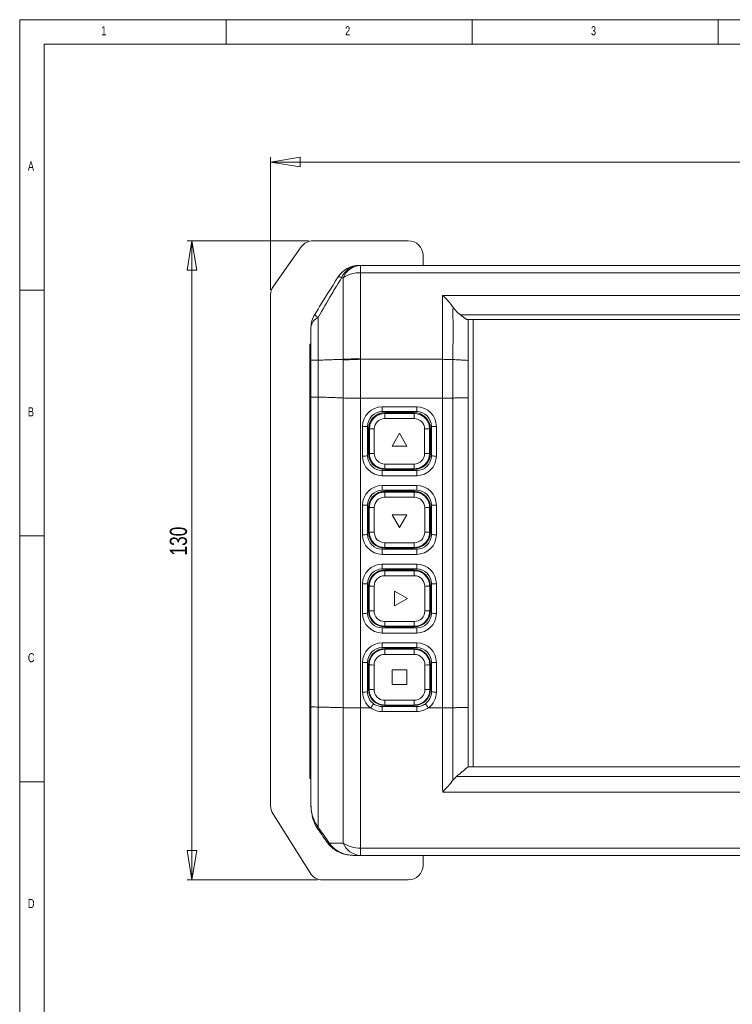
# Model space of a CAD drawing. Header units: millimetres. Extents: x 5 to 589, y 5 to 415.
# Tile 5 of 8: x 5 to 150, y 215 to 415. Entities that reach past the tile are written whole.
import ezdxf

# ---------------------------------------------------------------- set-up
doc = ezdxf.new("R2010")
doc.units = ezdxf.units.MM
doc.styles.add('SLDTEXTSTYLE0', font='TXT', dxfattribs={"width": 0.75})
doc.dimstyles.new('SLDDIMSTYLE0', dxfattribs={"dimtxt": 3.5, "dimasz": 6, "dimexe": 0, "dimexo": 0.0625, "dimgap": 0.875, "dimtad": 1, "dimtoh": 1, "dimzin": 4, "dimdsep": 46, "dimtxsty": 'Standard', "dimblk1": 'CLOSED', "dimblk2": 'CLOSED', "dimsah": 1, "dimcen": 0.09, "dimadec": 0, "dimazin": 0, "dimtfac": 1, "dimtofl": 0, "dimtmove": 0, "dimatfit": 3, "dimldrblk": 'CLOSED', "dimfxl": 1, "dimtolj": 1, "dimtzin": 12, "dimarcsym": 0})
doc.dimstyles.new('SLDDIMSTYLE1', dxfattribs={"dimtxt": 3.5, "dimasz": 6, "dimexe": 0, "dimexo": 0.0625, "dimgap": 0.875, "dimtad": 1, "dimtoh": 1, "dimzin": 12, "dimdsep": 46, "dimtxsty": 'Standard', "dimblk1": 'CLOSED', "dimblk2": 'CLOSED', "dimsah": 1, "dimcen": 0.09, "dimadec": 0, "dimazin": 0, "dimtfac": 1, "dimtofl": 0, "dimtmove": 0, "dimatfit": 3, "dimldrblk": 'CLOSED', "dimfxl": 1, "dimtolj": 1, "dimtzin": 12, "dimarcsym": 0})

# ---------------------------------------------------------------- blocks, each defined once
blk = doc.blocks.new('_CLOSED')
at = {"color": 0, "linetype": 'ByBlock', "lineweight": -2}
for p, q in [((-1, 0.166667), (0, 0)), ((-1, 0.166667), (-1, -0.166667)), ((0, 0), (-1, -0.166667)), ((0, 0), (-1, 0))]:
    blk.add_line(p, q, dxfattribs=at)
blk = doc.blocks.new('*D4')
at = {"color": 7, "linetype": 'Continuous', "lineweight": 0}
for p, q in [((56.02, 360.04), (56.02, 387.04)), ((292.42, 355.95), (292.42, 387.04)), ((56.02, 386.04), (292.42, 386.04))]:
    blk.add_line(p, q, dxfattribs=at)
at = {"color": 7, "linetype": 'Continuous', "lineweight": 0, "xscale": 6, "yscale": 6}
for p, rotation in [((56.02, 386.04, 85.82), 180.0000000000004), ((292.42, 386.04, 85.82), 360.0000000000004)]:
    blk.add_blockref('_CLOSED', p, dxfattribs=dict(at, rotation=rotation))
at = {"color": 7, "linetype": 'Continuous', "lineweight": 0, "insert": (161.64, 390.55), "char_height": 3.5, "attachment_point": 1, "style": 'SLDTEXTSTYLE0'}
blk.add_mtext('236.40', dxfattribs=at)
blk = doc.blocks.new('*D5')
at = {"color": 7, "linetype": 'Continuous', "lineweight": 0}
for p, q in [((63.69, 370.04), (39.02, 370.04)), ((40.02, 370.04), (40.02, 240.04)), ((65.58, 240.04), (39.02, 240.04))]:
    blk.add_line(p, q, dxfattribs=at)
at = {"color": 7, "linetype": 'Continuous', "lineweight": 0, "xscale": 6, "yscale": 6}
for p, rotation in [((40.02, 370.04, 85.82), 90.0000000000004), ((40.02, 240.04, 85.82), 270.0000000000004)]:
    blk.add_blockref('_CLOSED', p, dxfattribs=dict(at, rotation=rotation))
at = {"color": 7, "linetype": 'Continuous', "lineweight": 0, "insert": (35.51, 306.02), "char_height": 3.5, "attachment_point": 1, "rotation": 90, "style": 'SLDTEXTSTYLE0'}
blk.add_mtext('130', dxfattribs=at)

msp = doc.modelspace()

# ---------------------------------------------------------------- linework, layer by layer
at = {"color": 7, "linetype": 'Continuous', "lineweight": 0}
for p, q in [((589, 415), (5, 415)), ((5, 415), (5, 5)), ((47, 410), (47, 415)), ((97, 415), (97, 410)), ((147, 410), (147, 415)), ((584, 410), (10, 410)), ((10, 410), (10, 10)), ((10, 360), (5, 360)), ((5, 310), (10, 310)), ((10, 260), (5, 260))]:
    msp.add_line(p, q, dxfattribs=at)
at = {"color": 7, "linetype": 'Continuous', "lineweight": 15}
for p, q in [((56.575, 360.775), (62.246, 368.772)), ((64.693, 370.036), (84.022, 370.036)), ((87.022, 367.036), (87.022, 365.036)), ((74.294, 365.036), (74.294, 363.539)), ((74.294, 365.036), (274.151, 365.036)), ((274.151, 363.539), (74.294, 363.539)), ((56.022, 255.125), (56.022, 359.04)), ((90.983, 358.895), (257.462, 358.895)), ((253.83, 354.957), (94.614, 354.957)), ((252.577, 354.036), (95.867, 354.036)), ((97.222, 354.036), (97.222, 263.036)), ((64.022, 348.986), (64.022, 260.636)), ((64.222, 348.986), (64.022, 348.986)), ((64.222, 338.244), (64.222, 345.753)), ((65.687, 345.753), (65.687, 338.244)), ((70.758, 338.083), (70.758, 345.781)), ((74.294, 345.925), (74.294, 338.036)), ((90.98, 345.925), (74.301, 345.925)), ((90.98, 338.036), (90.98, 345.925)), ((93.101, 345.876), (93.101, 338.05)), ((96.222, 345.701), (96.222, 338.1)), ((64.222, 275.258), (64.222, 338.244)), ((65.687, 338.244), (65.687, 275.198)), ((70.758, 275.073), (70.758, 338.06)), ((74.294, 338.036), (90.98, 338.036)), ((74.294, 338.036), (74.294, 275.036)), ((90.98, 275.036), (90.98, 338.036)), ((93.101, 338.05), (93.101, 275.058)), ((96.222, 338.1), (96.222, 275.135)), ((78.722, 336.255), (85.722, 336.255)), ((78.722, 335.286), (78.722, 336.255)), ((85.722, 335.286), (78.722, 335.286)), ((79.222, 335.076), (79.222, 334.898)), ((79.222, 335.076), (85.222, 335.076)), ((79.222, 334.898), (79.222, 333.867)), ((79.222, 334.898), (85.222, 334.898)), ((85.222, 334.898), (85.222, 335.076)), ((85.222, 334.898), (85.222, 333.867)), ((85.722, 335.286), (85.722, 336.255)), ((85.222, 333.867), (79.222, 333.867)), ((74.722, 326.255), (74.722, 332.255)), ((75.722, 332.286), (75.722, 326.286)), ((76.108, 331.786), (75.933, 331.786)), ((75.933, 326.786), (75.933, 331.786)), ((76.103, 326.786), (76.108, 331.786)), ((77.108, 331.755), (77.102, 326.755)), ((82.222, 330.884), (80.722, 328.286)), ((83.722, 328.286), (82.222, 330.884)), ((87.343, 326.755), (87.337, 331.755)), ((88.336, 331.786), (88.342, 326.786)), ((88.512, 331.786), (88.336, 331.786)), ((88.512, 331.786), (88.512, 326.786)), ((88.722, 326.286), (88.722, 332.286)), ((89.722, 332.255), (89.722, 326.255)), ((75.933, 326.786), (76.103, 326.786)), ((80.722, 328.286), (83.722, 328.286)), ((88.342, 326.786), (88.512, 326.786)), ((79.222, 324.632), (85.222, 324.632)), ((79.222, 324.632), (79.222, 323.664)), ((85.222, 324.632), (85.222, 323.664)), ((78.722, 322.255), (78.722, 323.286)), ((78.722, 323.286), (85.722, 323.286)), ((85.222, 323.664), (79.222, 323.664)), ((79.222, 323.664), (79.222, 323.496)), ((85.222, 323.496), (79.222, 323.496)), ((85.222, 323.496), (85.222, 323.664)), ((85.722, 322.255), (85.722, 323.286)), ((85.722, 322.255), (78.722, 322.255)), ((78.722, 320.255), (85.722, 320.255)), ((78.722, 319.286), (78.722, 320.255)), ((85.722, 319.286), (78.722, 319.286)), ((79.222, 319.076), (79.222, 318.916)), ((79.222, 319.076), (85.222, 319.076)), ((79.222, 318.916), (79.222, 317.885)), ((79.222, 318.916), (85.222, 318.916)), ((85.222, 318.916), (85.222, 319.076)), ((85.222, 318.916), (85.222, 317.885)), ((85.722, 319.286), (85.722, 320.255)), ((85.222, 317.885), (79.222, 317.885)), ((74.722, 310.255), (74.722, 316.255)), ((75.722, 316.286), (75.722, 310.286)), ((76.091, 315.786), (75.933, 315.786)), ((75.933, 310.786), (75.933, 315.786)), ((76.085, 310.786), (76.091, 315.786)), ((77.09, 315.755), (77.085, 310.755)), ((87.36, 310.755), (87.355, 315.755)), ((88.354, 315.786), (88.36, 310.786)), ((88.512, 315.786), (88.354, 315.786)), ((88.512, 315.786), (88.512, 310.786)), ((88.722, 310.286), (88.722, 316.286)), ((89.722, 316.255), (89.722, 310.255)), ((80.722, 314.286), (82.222, 311.688)), ((83.722, 314.286), (80.722, 314.286)), ((82.222, 311.688), (83.722, 314.286)), ((75.933, 310.786), (76.085, 310.786)), ((88.36, 310.786), (88.512, 310.786)), ((79.222, 308.614), (85.222, 308.614)), ((79.222, 308.614), (79.222, 307.647)), ((85.222, 308.614), (85.222, 307.647)), ((78.722, 306.255), (78.722, 307.286)), ((78.722, 307.286), (85.722, 307.286)), ((85.222, 307.647), (79.222, 307.647)), ((79.222, 307.647), (79.222, 307.496)), ((85.222, 307.496), (79.222, 307.496)), ((85.222, 307.496), (85.222, 307.647)), ((85.722, 306.255), (85.722, 307.286)), ((85.722, 306.255), (78.722, 306.255)), ((78.722, 304.255), (85.722, 304.255)), ((78.722, 303.286), (78.722, 304.255)), ((85.722, 303.286), (78.722, 303.286)), ((79.222, 303.076), (79.222, 302.933)), ((79.222, 303.076), (85.222, 303.076)), ((79.222, 302.933), (79.222, 301.902)), ((79.222, 302.933), (85.222, 302.933)), ((85.222, 302.933), (85.222, 303.076)), ((85.222, 302.933), (85.222, 301.902)), ((85.722, 303.286), (85.722, 304.255)), ((85.222, 301.902), (79.222, 301.902)), ((74.722, 294.255), (74.722, 300.255)), ((75.722, 300.286), (75.722, 294.286)), ((76.073, 299.786), (75.933, 299.786)), ((75.933, 294.786), (75.933, 299.786)), ((76.067, 294.786), (76.073, 299.786)), ((77.072, 299.755), (77.067, 294.755)), ((81.222, 298.786), (81.222, 295.786)), ((83.821, 297.286), (81.222, 298.786)), ((87.378, 294.755), (87.373, 299.755)), ((88.372, 299.786), (88.377, 294.786)), ((88.512, 299.786), (88.372, 299.786)), ((88.512, 299.786), (88.512, 294.786)), ((88.722, 294.286), (88.722, 300.286)), ((89.722, 300.255), (89.722, 294.255)), ((81.222, 295.786), (83.821, 297.286)), ((75.933, 294.786), (76.067, 294.786)), ((88.377, 294.786), (88.512, 294.786)), ((79.222, 292.597), (85.222, 292.597)), ((79.222, 292.597), (79.222, 291.629)), ((85.222, 292.597), (85.222, 291.629)), ((78.722, 290.255), (78.722, 291.286)), ((78.722, 291.286), (85.722, 291.286)), ((85.222, 291.629), (79.222, 291.629)), ((79.222, 291.629), (79.222, 291.496)), ((85.222, 291.496), (79.222, 291.496)), ((85.222, 291.496), (85.222, 291.629)), ((85.722, 290.255), (85.722, 291.286)), ((85.722, 290.255), (78.722, 290.255)), ((78.722, 288.255), (85.722, 288.255)), ((78.722, 287.286), (78.722, 288.255)), ((85.722, 287.286), (78.722, 287.286)), ((79.222, 287.076), (79.222, 286.951)), ((79.222, 287.076), (85.222, 287.076)), ((79.222, 286.951), (79.222, 285.92)), ((79.222, 286.951), (85.222, 286.951)), ((85.222, 286.951), (85.222, 287.076)), ((85.222, 286.951), (85.222, 285.92)), ((85.722, 287.286), (85.722, 288.255)), ((85.222, 285.92), (79.222, 285.92)), ((74.722, 278.255), (74.722, 284.255)), ((75.722, 284.286), (75.722, 278.286)), ((76.055, 283.786), (75.933, 283.786)), ((75.933, 278.786), (75.933, 283.786)), ((76.05, 278.786), (76.055, 283.786)), ((77.055, 283.755), (77.049, 278.755)), ((83.722, 282.786), (80.722, 282.786)), ((80.722, 282.786), (80.722, 279.786)), ((83.722, 279.786), (83.722, 282.786)), ((87.396, 278.755), (87.39, 283.755)), ((88.39, 283.786), (88.395, 278.786)), ((88.512, 283.786), (88.39, 283.786)), ((88.512, 283.786), (88.512, 278.786)), ((88.722, 278.286), (88.722, 284.286)), ((89.722, 284.255), (89.722, 278.255)), ((75.933, 278.786), (76.05, 278.786)), ((80.722, 279.786), (83.722, 279.786)), ((88.395, 278.786), (88.512, 278.786)), ((79.222, 276.579), (85.222, 276.579)), ((79.222, 276.579), (79.222, 275.611)), ((85.222, 276.579), (85.222, 275.611)), ((76.347, 275.036), (74.293, 275.036)), ((78.722, 274.268), (78.722, 275.286)), ((78.722, 275.286), (85.722, 275.286)), ((85.222, 275.611), (79.222, 275.611)), ((79.222, 275.611), (79.222, 275.496)), ((85.222, 275.496), (79.222, 275.496)), ((85.222, 275.496), (85.222, 275.611)), ((85.722, 274.268), (85.722, 275.286)), ((90.98, 275.036), (88.098, 275.036)), ((85.722, 274.268), (78.722, 274.268)), ((96.157, 263.036), (252.288, 263.036)), ((64.022, 260.636), (64.222, 260.636)), ((93.83, 261.091), (254.615, 261.091)), ((257.438, 257.898), (91.006, 257.898)), ((64.032, 241.447), (56.478, 253.535)), ((74.293, 246.507), (274.151, 246.507)), ((74.293, 246.507), (74.293, 245.036)), ((274.151, 245.036), (74.293, 245.036)), ((87.022, 245.036), (87.022, 243.036)), ((84.022, 240.036), (66.576, 240.036))]:
    msp.add_line(p, q, dxfattribs=at)
at = {"color": 7, "linetype": 'Continuous', "lineweight": 15, "flags": 128}
msp.add_lwpolyline([(65.687, 250.771), (65.624, 250.753), (65.568, 250.74), (65.518, 250.731), (65.476, 250.727), (65.44, 250.728), (65.412, 250.733), (65.391, 250.742), (65.378, 250.756)], dxfattribs=at)
at = {"color": 7, "linetype": 'Continuous', "lineweight": 15}
for centre, radius, start, end in [((64.693, 367.036), 3, 90, 144.65851), ((84.022, 367.036), 3, 0, 90), ((73.994, 360.036), 5, 90, 148), ((74.191, 361.019), 4.022, 92.8115, 158.13935), ((74.492, 361.02), 4.021, 92.82764, 158.21843), ((69.888, 361.695), 1, 55.25559, 97.74085), ((74.184, 357.311), 6.228, 88.99569, 123.37668), ((59.022, 359.04), 3, 144.65851, 180), ((69.222, 352.4), 5, 148, 180), ((66.942, 356.674), 2.546, 219.64825, 240.4508), ((66.747, 352.155), 2.537, 114.7087, 174.45573), ((78.722, 332.255), 4, 90, 180), ((78.722, 332.286), 3, 90, 180), ((79.222, 331.786), 3.29, 90, 180), ((85.222, 331.786), 3.29, 0, 90), ((85.722, 332.255), 4, 0, 90), ((85.722, 332.286), 3, 0, 90), ((79.222, 331.752), 2.115, 90, 179.93648), ((85.222, 331.752), 2.115, 0.06352, 90), ((74.972, 340.157), 7.906, 268.18961, 275.44517), ((76.879, 340.309), 8.557, 264.8322, 271.5308), ((87.566, 340.309), 8.557, 268.4692, 275.1678), ((89.473, 340.157), 7.906, 264.55483, 271.81039), ((79.222, 326.786), 3.29, 180, 270), ((76.874, 335.309), 8.557, 264.83208, 271.53092), ((79.222, 326.752), 2.12, 179.93648, 270), ((85.222, 326.786), 3.29, 270, 0), ((85.222, 326.752), 2.12, 270, 0.06352), ((87.571, 335.309), 8.557, 268.46908, 275.16792), ((74.972, 334.158), 7.907, 268.19014, 275.44465), ((78.722, 326.255), 4, 180, 270), ((78.722, 326.286), 3, 180, 270), ((85.722, 326.286), 3, 270, 0), ((85.722, 326.255), 4, 270, 0), ((89.473, 334.158), 7.907, 264.55535, 271.80986), ((78.722, 316.255), 4, 90, 180), ((78.722, 316.286), 3, 90, 180), ((79.222, 315.786), 3.29, 90, 180), ((85.222, 315.786), 3.29, 0, 90), ((85.722, 316.255), 4, 0, 90), ((85.722, 316.286), 3, 0, 90), ((79.222, 315.752), 2.132, 90, 179.93648), ((85.222, 315.752), 2.132, 0.06352, 90), ((74.972, 324.158), 7.907, 268.19005, 275.44473), ((76.862, 324.31), 8.558, 264.83245, 271.53055), ((87.583, 324.31), 8.558, 268.46945, 275.16755), ((89.473, 324.158), 7.907, 264.55527, 271.80995), ((79.222, 310.786), 3.29, 180, 270), ((76.856, 319.309), 8.558, 264.83235, 271.53065), ((79.222, 310.752), 2.138, 179.93648, 270), ((85.222, 310.786), 3.29, 270, 0), ((85.222, 310.752), 2.138, 270, 0.06352), ((87.589, 319.309), 8.558, 268.46935, 275.16765), ((74.972, 318.157), 7.907, 268.18996, 275.44482), ((78.722, 310.255), 4, 180, 270), ((78.722, 310.286), 3, 180, 270), ((85.722, 310.286), 3, 270, 0), ((85.722, 310.255), 4, 270, 0), ((89.473, 318.157), 7.907, 264.55518, 271.81004), ((78.722, 300.255), 4, 90, 180), ((78.722, 300.286), 3, 90, 180), ((79.222, 299.786), 3.29, 90, 180), ((85.222, 299.786), 3.29, 0, 90), ((85.722, 300.255), 4, 0, 90), ((85.722, 300.286), 3, 0, 90), ((79.222, 299.752), 2.15, 90, 179.93648), ((85.222, 299.752), 2.15, 0.06352, 90), ((74.972, 308.157), 7.907, 268.18996, 275.44482), ((76.844, 308.309), 8.557, 264.83223, 271.53077), ((87.601, 308.309), 8.557, 268.46925, 275.16778), ((89.473, 308.157), 7.907, 264.55518, 271.81004), ((79.222, 294.786), 3.29, 180, 270), ((76.838, 303.309), 8.557, 264.83207, 271.53093), ((79.222, 294.752), 2.156, 179.93648, 270), ((85.222, 294.786), 3.29, 270, 0), ((85.222, 294.752), 2.156, 270, 0.06352), ((87.607, 303.309), 8.557, 268.46907, 275.16793), ((74.972, 302.157), 7.907, 268.18987, 275.44491), ((78.722, 294.255), 4, 180, 270), ((78.722, 294.286), 3, 180, 270), ((85.722, 294.286), 3, 270, 0), ((85.722, 294.255), 4, 270, 0), ((89.473, 302.157), 7.907, 264.55509, 271.81013), ((78.722, 284.255), 4, 90, 180), ((78.722, 284.286), 3, 90, 180), ((79.222, 283.786), 3.29, 90, 180), ((85.222, 283.786), 3.29, 0, 90), ((85.722, 284.255), 4, 0, 90), ((85.722, 284.286), 3, 0, 90), ((79.222, 283.752), 2.168, 90, 179.93648), ((85.222, 283.752), 2.168, 0.06352, 90), ((74.972, 292.158), 7.907, 268.18997, 275.44482), ((76.826, 292.31), 8.559, 264.83267, 271.53033), ((87.619, 292.31), 8.559, 268.46967, 275.16733), ((89.473, 292.158), 7.907, 264.55518, 271.81003), ((79.222, 278.786), 3.29, 180, 270), ((76.821, 287.309), 8.557, 264.83208, 271.53092), ((79.222, 278.752), 2.173, 179.93648, 270), ((85.222, 278.786), 3.29, 270, 0), ((85.222, 278.752), 2.173, 270, 0.06352), ((87.624, 287.309), 8.557, 268.46905, 275.16795), ((74.972, 286.158), 7.907, 268.19014, 275.44465), ((78.722, 278.255), 4, 180, 233.56851), ((78.722, 278.286), 3, 180, 233.73627), ((85.722, 278.286), 3, 306.26373, 0), ((85.722, 278.255), 4, 306.43149, 0), ((89.473, 286.158), 7.907, 264.55535, 271.80986), ((59.022, 255.125), 3, 180, 212), ((71.844, 255.312), 7.621, 179.9832, 189.55395), ((80.212, 230.203), 24.779, 125.26756, 125.8851), ((56.717, 263.332), 19.212, 304.64619, 305.43749), ((68.187, 247.245), 0.352, 127.42148, 176.36659), ((74.186, 252.701), 6.195, 236.39864, 270.99361), ((74.487, 249.057), 4.026, 202.1173, 267.23994), ((84.022, 243.036), 3, 270, 0), ((66.576, 243.036), 3, 212, 270)]:
    msp.add_arc(centre, radius, start, end, dxfattribs=at)
for centre, major_axis, start_param, end_param in [((74.294, 338.116), (5, 0), 3.9269908, 4.712389), ((90.98, 338.084), (3, 0), 4.712389, 5.4977351)]:
    msp.add_ellipse(centre, major_axis=major_axis, ratio=0.015869, start_param=start_param, end_param=end_param, dxfattribs=at)
for points, knots in [([(73.994, 365.036), (74.024, 365.036), (74.123, 365.036), (74.223, 365.036), (74.294, 365.036)], [0, 0, 0, 0, 0.2964133, 1, 1, 1, 1]), ([(64.982, 355.05), (65.881, 356.489), (67.475, 359.04), (69.062, 361.579), (69.754, 362.686)], [0, 0, 0, 0, 0.5640641, 1, 1, 1, 1]), ([(70.458, 362.517), (69.761, 361.385), (68.127, 358.732), (66.576, 356.016), (65.687, 354.46)], [0, 0, 0, 0, 0.4267528, 1, 1, 1, 1]), ([(70.758, 362.512), (70.688, 362.513), (70.588, 362.515), (70.488, 362.516), (70.458, 362.517)], [0, 0, 0, 0, 0.7036408, 1, 1, 1, 1]), ([(70.756, 345.924), (70.756, 346.776), (70.757, 348.873), (70.758, 351.588), (70.759, 353.986), (70.755, 355.798), (70.759, 357.553), (70.757, 359.855), (70.758, 361.445), (70.758, 362.512)], [0, 0, 0, 0, 0.13483127, 0.33197093, 0.43435183, 0.53671648, 0.6514029, 0.76618533, 1, 1, 1, 1]), ([(74.294, 363.539), (74.293, 362.445), (74.293, 360.796), (74.295, 358.397), (74.291, 356.553), (74.294, 354.667), (74.293, 352.092), (74.293, 349.176), (74.292, 346.898), (74.291, 346.016)], [0, 0, 0, 0, 0.2272253, 0.3422967, 0.4572731, 0.5576907, 0.6581162, 0.8677125, 1, 1, 1, 1]), ([(90.982, 345.925), (90.981, 346.417), (90.977, 348.321), (90.991, 351.27), (90.983, 354.63), (90.986, 357.051), (90.984, 358.4), (90.983, 358.895)], [0, 0, 0, 0, 0.1062958, 0.411485, 0.6395905, 0.8676687, 1, 1, 1, 1]), ([(93.106, 356.54), (92.815, 356.933), (92.166, 357.809), (91.4, 358.545), (90.985, 358.893), (90.983, 358.895)], [0, 0, 0, 0, 0.4470535, 0.9964563, 1, 1, 1, 1]), ([(93.106, 356.54), (93.106, 356.384), (93.103, 355.508), (93.104, 353.813), (93.116, 350.889), (93.098, 348.207), (93.102, 346.357), (93.103, 345.876)], [0, 0, 0, 0, 0.0490269, 0.2757077, 0.5025373, 0.870464, 1, 1, 1, 1]), ([(94.618, 354.96), (94.269, 355.246), (93.727, 355.692), (93.269, 356.317), (93.106, 356.54)], [0, 0, 0, 0, 0.6435026, 1, 1, 1, 1]), ([(65.687, 354.46), (65.687, 353.923), (65.687, 352.836), (65.687, 350.803), (65.687, 348.417), (65.687, 346.651), (65.687, 345.76)], [0, 0, 0, 0, 0.2101613, 0.4250959, 0.7098455, 1, 1, 1, 1]), ([(96.222, 354.036), (96.222, 353.623), (96.222, 352.78), (96.222, 351.417), (96.222, 349.816), (96.222, 347.9), (96.222, 346.465), (96.222, 345.701)], [0, 0, 0, 0, 0.1604008, 0.3266847, 0.5003324, 0.734092, 1, 1, 1, 1]), ([(64.222, 345.753), (64.222, 346.446), (64.222, 347.842), (64.222, 349.679), (64.222, 351.216), (64.222, 352.002), (64.222, 352.4)], [0, 0, 0, 0, 0.2960471, 0.5956726, 0.7950492, 1, 1, 1, 1]), ([(64.222, 345.753), (64.29, 345.762), (64.426, 345.782), (65.267, 345.767), (65.686, 345.76)], [0, 0, 0, 0, 0.5014081, 1, 1, 1, 1]), ([(70.755, 345.924), (71, 345.937), (71.49, 345.961), (72.368, 345.99), (73.309, 346.011), (73.964, 346.015), (74.291, 346.016)], [0, 0, 0, 0, 0.2500395, 0.5000509, 0.7500388, 1, 1, 1, 1]), ([(70.758, 345.781), (70.77, 345.782), (70.834, 345.786), (71.309, 345.813), (72.419, 345.866), (73.638, 345.904), (74.294, 345.925)], [0, 0, 0, 0, 0.0125234, 0.0701413, 0.4999598, 1, 1, 1, 1]), ([(93.101, 345.876), (92.955, 345.88), (92.662, 345.888), (92.135, 345.9), (91.57, 345.913), (91.178, 345.921), (90.982, 345.925)], [0, 0, 0, 0, 0.250001, 0.5000005, 0.7499991, 1, 1, 1, 1]), ([(64.222, 338.244), (64.241, 338.244), (64.278, 338.244), (64.577, 338.244), (65.032, 338.244), (65.468, 338.244), (65.687, 338.244)], [0, 0, 0, 0, 0.2500001, 0.4999997, 0.7500005, 1, 1, 1, 1]), ([(76.108, 331.786), (76.141, 332.125), (76.207, 332.815), (76.729, 333.743), (77.513, 334.455), (78.394, 334.841), (78.983, 334.882), (79.222, 334.898)], [0, 0, 0, 0, 0.2081704, 0.423027, 0.6378549, 0.8526343, 1, 1, 1, 1]), ([(85.222, 334.898), (85.562, 334.866), (86.251, 334.8), (87.18, 334.279), (87.892, 333.496), (88.279, 332.615), (88.32, 332.026), (88.336, 331.786)], [0, 0, 0, 0, 0.2081746, 0.42289, 0.6376338, 0.8524251, 1, 1, 1, 1]), ([(79.222, 323.664), (78.883, 323.697), (78.194, 323.762), (77.263, 324.284), (76.549, 325.067), (76.16, 325.952), (76.12, 326.544), (76.103, 326.786)], [0, 0, 0, 0, 0.207595, 0.4221046, 0.6366418, 0.8512273, 1, 1, 1, 1]), ([(88.342, 326.786), (88.31, 326.447), (88.245, 325.757), (87.724, 324.826), (86.941, 324.112), (86.056, 323.722), (85.465, 323.681), (85.222, 323.664)], [0, 0, 0, 0, 0.20759122, 0.42224207, 0.6368638, 0.85143803, 1, 1, 1, 1]), ([(76.091, 315.786), (76.123, 316.125), (76.189, 316.816), (76.711, 317.75), (77.498, 318.467), (78.386, 318.858), (78.98, 318.899), (79.222, 318.916)], [0, 0, 0, 0, 0.2069574, 0.4218126, 0.6366396, 0.8514191, 1, 1, 1, 1]), ([(85.222, 318.916), (85.562, 318.884), (86.253, 318.818), (87.186, 318.297), (87.904, 317.511), (88.296, 316.624), (88.337, 316.029), (88.354, 315.786)], [0, 0, 0, 0, 0.2069613, 0.4216741, 0.6364166, 0.8512065, 1, 1, 1, 1]), ([(79.222, 307.647), (78.883, 307.679), (78.192, 307.744), (77.257, 308.266), (76.537, 309.052), (76.143, 309.943), (76.102, 310.541), (76.085, 310.786)], [0, 0, 0, 0, 0.206387, 0.4208937, 0.635429, 0.8500124, 1, 1, 1, 1]), ([(88.36, 310.786), (88.328, 310.447), (88.263, 309.756), (87.742, 308.82), (86.956, 308.1), (86.065, 307.705), (85.468, 307.664), (85.222, 307.647)], [0, 0, 0, 0, 0.206383, 0.4210324, 0.6356532, 0.8502259, 1, 1, 1, 1]), ([(76.073, 299.786), (76.105, 300.125), (76.171, 300.818), (76.693, 301.756), (77.483, 302.479), (78.377, 302.875), (78.976, 302.916), (79.222, 302.933)], [0, 0, 0, 0, 0.2057584, 0.4206131, 0.6354382, 0.8502171, 1, 1, 1, 1]), ([(85.222, 302.933), (85.562, 302.901), (86.254, 302.836), (87.192, 302.315), (87.916, 301.526), (88.312, 300.632), (88.355, 300.033), (88.372, 299.786)], [0, 0, 0, 0, 0.2057623, 0.4204735, 0.6352146, 0.8500025, 1, 1, 1, 1]), ([(79.222, 291.629), (78.883, 291.661), (78.19, 291.726), (77.251, 292.248), (76.525, 293.038), (76.127, 293.934), (76.085, 294.537), (76.067, 294.786)], [0, 0, 0, 0, 0.2051931, 0.4196979, 0.6342307, 0.848812, 1, 1, 1, 1]), ([(88.377, 294.786), (88.346, 294.447), (88.281, 293.754), (87.76, 292.814), (86.97, 292.088), (86.074, 291.689), (85.471, 291.646), (85.222, 291.629)], [0, 0, 0, 0, 0.205189, 0.4198364, 0.6344565, 0.849027, 1, 1, 1, 1]), ([(76.055, 283.786), (76.087, 284.125), (76.153, 284.82), (76.676, 285.762), (77.468, 286.491), (78.368, 286.891), (78.973, 286.934), (79.222, 286.951)], [0, 0, 0, 0, 0.2045738, 0.4194279, 0.6342524, 0.8490298, 1, 1, 1, 1]), ([(85.222, 286.951), (85.561, 286.919), (86.256, 286.854), (87.199, 286.332), (87.928, 285.541), (88.329, 284.641), (88.372, 284.036), (88.39, 283.786)], [0, 0, 0, 0, 0.2045773, 0.4192877, 0.6340258, 0.8488126, 1, 1, 1, 1]), ([(79.222, 275.611), (78.883, 275.643), (78.188, 275.708), (77.244, 276.23), (76.514, 277.023), (76.11, 277.925), (76.067, 278.534), (76.05, 278.786)], [0, 0, 0, 0, 0.2040133, 0.4185155, 0.6330464, 0.8476254, 1, 1, 1, 1]), ([(88.395, 278.786), (88.364, 278.447), (88.299, 277.752), (87.778, 276.807), (86.985, 276.076), (86.083, 275.672), (85.475, 275.629), (85.222, 275.611)], [0, 0, 0, 0, 0.2040093, 0.4186564, 0.6332738, 0.847844, 1, 1, 1, 1]), ([(64.222, 275.258), (64.241, 275.252), (64.278, 275.24), (64.577, 275.223), (65.032, 275.208), (65.468, 275.202), (65.687, 275.198)], [0, 0, 0, 0, 0.2500002, 0.5000005, 0.7500004, 1, 1, 1, 1]), ([(64.222, 255.314), (64.222, 255.396), (64.222, 256.355), (64.222, 257.811), (64.222, 259.834), (64.222, 261.981), (64.222, 264.816), (64.222, 269.414), (64.222, 272.905), (64.222, 275.258)], [0, 0, 0, 0, 0.01566131, 0.18359613, 0.27011956, 0.35644841, 0.51408279, 0.67245677, 1, 1, 1, 1]), ([(65.687, 275.198), (65.687, 273.953), (65.687, 271.462), (65.687, 267.704), (65.687, 263.943), (65.687, 260.772), (65.687, 258.33), (65.687, 255.887), (65.687, 253.394), (65.687, 251.555), (65.687, 250.771)], [0, 0, 0, 0, 0.1378286, 0.2756104, 0.4161492, 0.5561464, 0.6346588, 0.7132674, 0.8777532, 1, 1, 1, 1]), ([(70.758, 247.542), (70.758, 247.727), (70.758, 248.712), (70.757, 250.525), (70.757, 253.11), (70.758, 255.842), (70.757, 258.854), (70.761, 262.061), (70.763, 265.466), (70.754, 269.811), (70.756, 273.016), (70.758, 275.073)], [0, 0, 0, 0, 0.0257351, 0.1366782, 0.2476329, 0.3580233, 0.45867, 0.5712722, 0.6844264, 0.7975183, 1, 1, 1, 1]), ([(74.293, 275.036), (73.966, 275.036), (73.311, 275.036), (72.369, 275.043), (71.491, 275.054), (71.002, 275.067), (70.758, 275.073)], [0, 0, 0, 0, 0.2499995, 0.4999993, 0.7500008, 1, 1, 1, 1]), ([(74.293, 275.036), (74.292, 272.967), (74.29, 269.7), (74.298, 265.246), (74.296, 261.698), (74.292, 258.325), (74.294, 255.08), (74.293, 252.072), (74.294, 249.199), (74.294, 247.405), (74.293, 246.507)], [0, 0, 0, 0, 0.1965721, 0.3102987, 0.4240935, 0.5373447, 0.641629, 0.7606431, 0.8803217, 1, 1, 1, 1]), ([(76.36, 275.041), (76.359, 275.04), (76.357, 275.038), (76.352, 275.037), (76.349, 275.036), (76.347, 275.036)], [0, 0, 0, 0, 0.2438158, 0.6236702, 1, 1, 1, 1]), ([(76.36, 275.041), (76.426, 275.132), (76.559, 275.313), (76.736, 275.558), (76.87, 275.747), (76.933, 275.84), (76.948, 275.865), (76.948, 275.867), (76.948, 275.867)], [0, 0, 0, 0, 0.21270649, 0.42540998, 0.63811468, 0.85082134, 0.96161488, 1, 1, 1, 1]), ([(78.722, 274.268), (78.329, 274.298), (77.483, 274.362), (76.756, 274.801), (76.366, 275.036)], [0, 0, 0, 0, 0.4648044, 1, 1, 1, 1]), ([(76.948, 275.867), (76.95, 275.866), (77.224, 275.666), (77.801, 275.364), (78.43, 275.311), (78.722, 275.286)], [0, 0, 0, 0, 0.0046668, 0.5373506, 1, 1, 1, 1]), ([(85.722, 275.286), (86.062, 275.316), (86.701, 275.372), (87.243, 275.71), (87.497, 275.867)], [0, 0, 0, 0, 0.53268111, 1, 1, 1, 1]), ([(88.079, 275.036), (87.744, 274.829), (87.023, 274.382), (86.176, 274.308), (85.722, 274.268)], [0, 0, 0, 0, 0.4648626, 1, 1, 1, 1]), ([(87.497, 275.867), (87.497, 275.867), (87.497, 275.865), (87.512, 275.84), (87.575, 275.747), (87.709, 275.558), (87.886, 275.313), (88.019, 275.132), (88.085, 275.041)], [0, 0, 0, 0, 0.03838512, 0.14917866, 0.36188532, 0.57459002, 0.78729351, 1, 1, 1, 1]), ([(88.098, 275.036), (88.096, 275.036), (88.092, 275.037), (88.088, 275.038), (88.086, 275.04), (88.085, 275.041)], [0, 0, 0, 0, 0.4797554, 0.7730206, 1, 1, 1, 1]), ([(91.006, 257.898), (90.995, 258.868), (90.971, 260.857), (90.984, 263.986), (90.977, 268.247), (90.982, 271.94), (90.98, 274.556), (90.98, 275.036)], [0, 0, 0, 0, 0.1766782, 0.3622536, 0.5479783, 0.91693, 1, 1, 1, 1]), ([(90.98, 275.036), (91.176, 275.036), (91.569, 275.036), (92.134, 275.04), (92.661, 275.047), (92.954, 275.054), (93.101, 275.058)], [0, 0, 0, 0, 0.2500007, 0.5000007, 0.7499993, 1, 1, 1, 1]), ([(93.101, 275.058), (93.101, 274.577), (93.103, 271.978), (93.1, 268.231), (93.102, 263.846), (93.101, 261.541), (93.1, 260.383), (93.1, 260.329)], [0, 0, 0, 0, 0.09738432, 0.52567751, 0.75723348, 0.98853248, 1, 1, 1, 1]), ([(96.222, 275.135), (96.222, 274.406), (96.222, 273.068), (96.222, 271.242), (96.222, 269.616), (96.222, 267.982), (96.222, 266.278), (96.222, 264.596), (96.222, 263.539), (96.222, 263.036)], [0, 0, 0, 0, 0.1800909, 0.3305116, 0.4512746, 0.5819475, 0.7346072, 0.8738804, 1, 1, 1, 1]), ([(91.006, 257.898), (91.009, 257.901), (91.059, 257.953), (91.442, 258.361), (92.185, 259.175), (92.794, 259.943), (93.1, 260.329)], [0, 0, 0, 0, 0.0036173, 0.0691444, 0.5319219, 1, 1, 1, 1]), ([(64.222, 255.315), (64.222, 255.314), (64.222, 255.314), (64.222, 255.313), (64.222, 255.311), (64.222, 255.306), (64.222, 255.294), (64.223, 255.27), (64.226, 254.819), (64.303, 253.929), (64.681, 252.473), (65.206, 251.417), (65.634, 250.843), (65.687, 250.771)], [0, 0, 0, 0, 0.0001735, 0.0003508, 0.0006128, 0.0017554, 0.0038643, 0.0079959, 0.0162152, 0.2835462, 0.5581768, 0.9449609, 1, 1, 1, 1]), ([(65.378, 250.756), (65.334, 250.834), (64.983, 251.448), (64.562, 252.472), (64.419, 253.464), (64.364, 253.843)], [0, 0, 0, 0, 0.082307, 0.6491367, 1, 1, 1, 1]), ([(65.687, 250.278), (65.687, 250.278), (65.571, 250.429), (65.475, 250.592), (65.378, 250.756)], [0, 0, 0, 0, 0.0001072, 1, 1, 1, 1]), ([(65.905, 250.433), (66.23, 249.974), (66.879, 249.055), (67.53, 248.138), (67.856, 247.679)], [0, 0, 0, 0, 0.5001802, 1, 1, 1, 1]), ([(67.638, 247.527), (67.313, 247.985), (66.663, 248.902), (66.012, 249.82), (65.687, 250.278)], [0, 0, 0, 0, 0.5000917, 1, 1, 1, 1]), ([(67.835, 247.268), (67.77, 247.354), (67.705, 247.441), (67.638, 247.527), (67.638, 247.527)], [0, 0, 0, 0, 0.99981222, 1, 1, 1, 1]), ([(72.926, 245.036), (72.926, 245.036), (72.926, 245.036), (72.926, 245.036), (72.926, 245.036), (72.926, 245.036), (72.925, 245.036), (72.921, 245.036), (72.906, 245.036), (72.845, 245.037), (72.599, 245.04), (71.611, 245.102), (70.298, 245.439), (68.967, 246.186), (68.264, 246.767), (67.925, 247.163), (67.835, 247.268)], [0, 0, 0, 0, 0.00001816, 0.00003658, 0.00005297, 0.00007968, 0.00017719, 0.00056028, 0.00209081, 0.00821144, 0.03269429, 0.13069257, 0.52729257, 0.72759834, 0.92762206, 1, 1, 1, 1]), ([(67.973, 247.525), (68.526, 247.525), (69.455, 247.525), (70.383, 247.537), (70.758, 247.542)], [0, 0, 0, 0, 0.5952972, 1, 1, 1, 1]), ([(67.973, 247.525), (68.109, 247.342), (68.588, 246.694), (69.311, 246.127), (70.497, 245.464), (71.422, 245.165), (72.327, 245.061), (72.641, 245.041), (72.801, 245.037), (72.905, 245.036), (72.919, 245.036), (72.923, 245.036), (72.925, 245.036), (72.926, 245.036), (72.926, 245.036), (72.926, 245.036), (72.926, 245.036), (72.926, 245.036), (72.927, 245.036), (72.927, 245.036)], [0, 0, 0, 0, 0.1187282, 0.4189651, 0.4672041, 0.8283306, 0.913891, 0.9442021, 0.9924444, 0.9975303, 0.9988032, 0.9994422, 0.9997683, 0.9998254, 0.9998869, 0.9999177, 0.9999429, 0.9999675, 1, 1, 1, 1]), ([(74.293, 245.036), (73.918, 245.036), (73.462, 245.036), (73.007, 245.036), (72.926, 245.036)], [0, 0, 0, 0, 0.8235519, 1, 1, 1, 1])]:
    msp.add_open_spline(points, degree=3, knots=knots, dxfattribs=at)
for points in [[(94.614, 354.957), (95.867, 354.036)], [(65.687, 345.753), (70.752, 345.918)], [(70.758, 345.781), (70.749, 345.924)], [(74.301, 345.925), (74.294, 345.925)], [(74.297, 346.017), (74.301, 345.925)], [(93.101, 345.876), (96.219, 345.701)], [(65.688, 338.244), (70.758, 338.083)], [(70.758, 338.06), (70.758, 338.083)], [(93.101, 338.05), (96.222, 338.1)], [(65.687, 275.198), (70.758, 275.073)], [(76.366, 275.036), (76.36, 275.041)], [(88.085, 275.041), (88.079, 275.036)], [(93.101, 275.058), (96.223, 275.135)], [(96.157, 263.036), (93.83, 261.091)], [(93.1, 260.329), (93.83, 261.091)], [(65.687, 250.771), (65.905, 250.433)], [(67.856, 247.679), (67.973, 247.525)]]:
    msp.add_open_spline(points, degree=1, dxfattribs=at)

# ---------------------------------------------------------------- texts
at = {"color": 7, "linetype": 'Continuous', "lineweight": 0, "char_height": 1.852, "attachment_point": 1, "style": 'SLDTEXTSTYLE0'}
for s, insert in [('1', (21.583, 413.668)), ('2', (71.167, 413.668)), ('3', (121.167, 413.668)), ('A', (6.667, 386.168)), ('B', (6.667, 336.168)), ('C', (6.667, 286.168)), ('D', (6.667, 236.168))]:
    msp.add_mtext(s, dxfattribs=dict(at, insert=insert))

# ---------------------------------------------------------------- dimensions: what is measured, and where the dimension line sits
at = {"color": 7, "linetype": 'Continuous', "lineweight": 0}
dim = msp.add_linear_dim(base=(292.422, 386.036), p1=(56.022, 359.04), p2=(292.422, 354.948), dimstyle='SLDDIMSTYLE0', dxfattribs=at)
dim.commit()
dim.dimension.update_dxf_attribs({"geometry": '*D4', "text_midpoint": (168.751, 386.036), "dimtype": 160})
dim = msp.add_linear_dim(base=(40.022, 240.036), p1=(64.693, 370.036), p2=(66.576, 240.036), angle=90, dimstyle='SLDDIMSTYLE1', dxfattribs=at)
dim.commit()
dim.dimension.update_dxf_attribs({"geometry": '*D5', "text_midpoint": (40.022, 309.898), "dimtype": 160})

doc.saveas('drawing.dxf')
